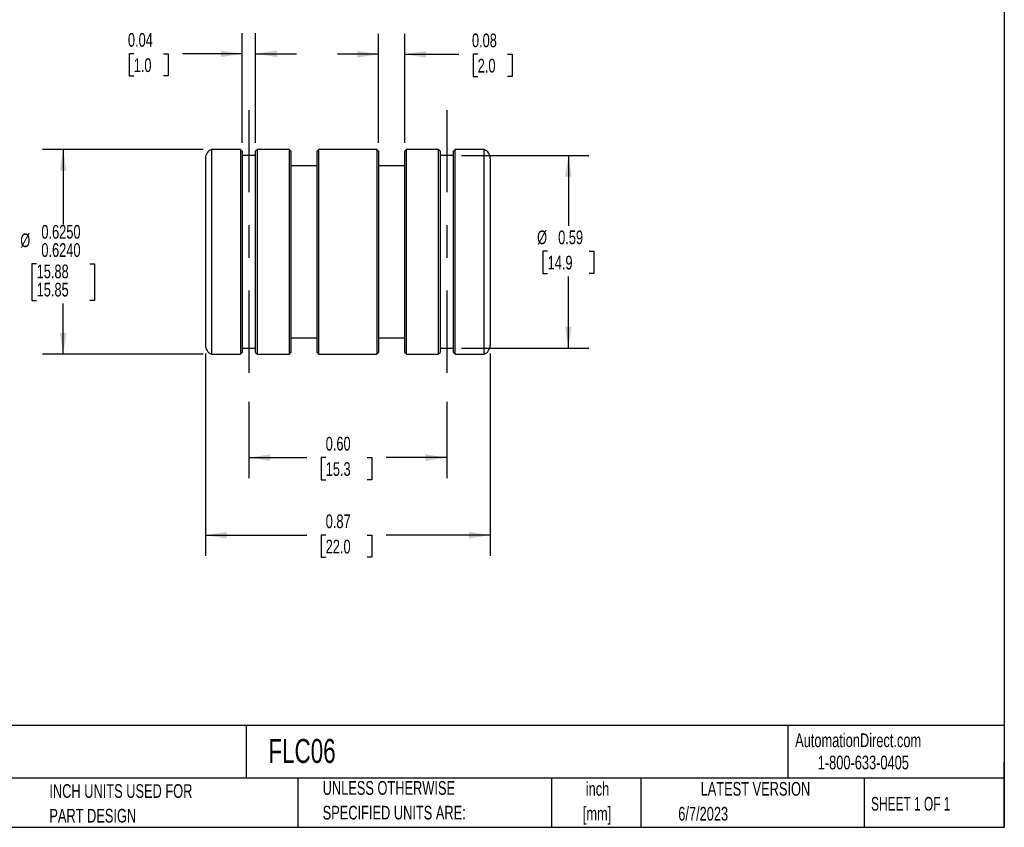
# Model space of a CAD drawing. Header units: inches. Extents: x 0.12 to 5.38, y 0.12 to 4.12.
# Tile 2 of 3: x 2.38 to 5.38, y 0.12 to 2.59. Entities that reach past the tile are written whole.
import ezdxf

# ---------------------------------------------------------------- set-up
doc = ezdxf.new("R2010")
doc.units = ezdxf.units.IN
doc.header["$LTSCALE"] = 0.5
doc.header["$MEASUREMENT"] = 0
doc.linetypes.add('CENTERX2', pattern=[0.8, 0.5, -0.1, 0.1, -0.1])
doc.layers.add('CENTER', color=40, linetype='CENTERX2')
doc.layers.add('DIMENSIONS', color=140, linetype='Continuous', lineweight=25)
doc.layers.add('TEXT', color=140, linetype='Continuous', lineweight=25)
doc.styles.add('SLDTEXTSTYLE0', font='TXT', dxfattribs={"width": 0.7})
doc.styles.add('SLDTEXTSTYLE1', font='TXT', dxfattribs={"width": 0.65})
doc.dimstyles.new('SLDDIMSTYLE1', dxfattribs={"dimtxt": 0.04248, "dimasz": 0.065, "dimexe": 0, "dimexo": 0.0625, "dimgap": 0.01062, "dimtad": 0, "dimtih": 1, "dimtoh": 1, "dimrnd": 1e-09, "dimdsep": 46, "dimtxsty": 'SLDTEXTSTYLE0', "dimsah": 1, "dimcen": 0.09, "dimadec": 0, "dimazin": 2, "dimtfac": 1, "dimtmove": 0, "dimatfit": 0, "dimfxl": 0, "dimfrac": 2, "dimtolj": 1, "dimtzin": 12, "dimarcsym": 0})
doc.dimstyles.new('SLDDIMSTYLE2', dxfattribs={"dimtxt": 0.04248, "dimasz": 0.065, "dimexe": 0, "dimexo": 0.0625, "dimgap": 0.01062, "dimtad": 0, "dimtih": 1, "dimtoh": 1, "dimrnd": 1e-09, "dimdsep": 46, "dimtxsty": 'SLDTEXTSTYLE0', "dimsah": 1, "dimcen": 0.09, "dimadec": 0, "dimazin": 2, "dimtfac": 1, "dimtofl": 0, "dimtmove": 0, "dimatfit": 3, "dimfxl": 0, "dimfrac": 2, "dimtolj": 1, "dimtzin": 12, "dimarcsym": 0})
doc.dimstyles.new('SLDDIMSTYLE3', dxfattribs={"dimtxt": 0.04248, "dimasz": 0.065, "dimexe": 0, "dimexo": 0.0625, "dimgap": 0.01062, "dimtad": 0, "dimtih": 1, "dimtoh": 1, "dimrnd": 1e-09, "dimzin": 0, "dimdsep": 46, "dimtxsty": 'SLDTEXTSTYLE0', "dimsah": 1, "dimcen": 0.09, "dimadec": 0, "dimazin": 0, "dimtfac": 1, "dimtofl": 0, "dimtmove": 0, "dimatfit": 3, "dimfxl": 0, "dimfrac": 2, "dimtolj": 1, "dimtzin": 12, "dimarcsym": 0})
doc.dimstyles.new('SLDDIMSTYLE4', dxfattribs={"dimtxt": 0.04248, "dimasz": 0.065, "dimexe": 0, "dimexo": 0.0625, "dimgap": 0.01062, "dimtad": 0, "dimtih": 1, "dimtoh": 1, "dimdec": 4, "dimrnd": 1e-09, "dimzin": 0, "dimdsep": 46, "dimtxsty": 'SLDTEXTSTYLE0', "dimsah": 1, "dimcen": 0.09, "dimadec": 0, "dimazin": 0, "dimlim": 1, "dimtm": 0.001, "dimtfac": 1, "dimtdec": 4, "dimtofl": 0, "dimtmove": 0, "dimatfit": 3, "dimfxl": 0, "dimfrac": 2, "dimtolj": 1, "dimtzin": 12, "dimarcsym": 0})

# ---------------------------------------------------------------- blocks, each defined once
blk = doc.blocks.new('SW_NOTE_0')
at = {"layer": 'TEXT', "color": 0, "char_height": 0.04167, "attachment_point": 2, "style": 'SLDTEXTSTYLE0'}
for s, insert in [('inch', (0.0625, 0.0537)), ('[mm]', (0.0611, -0.0215))]:
    blk.add_mtext(s, dxfattribs=dict(at, insert=insert))
blk = doc.blocks.new('SW_NOTE_0_1')
at = {"layer": 'TEXT', "color": 0, "char_height": 0.041667, "attachment_point": 1, "style": 'SLDTEXTSTYLE0'}
for s, insert in [('UNLESS OTHERWISE', (0, 0.0537)), ('SPECIFIED UNITS ARE:', (0, -0.0215))]:
    blk.add_mtext(s, dxfattribs=dict(at, insert=insert))
blk = doc.blocks.new('SW_NOTE_0_5')
at = {"layer": 'TEXT', "color": 0, "char_height": 0.041667, "attachment_point": 1, "style": 'SLDTEXTSTYLE0'}
for s, insert in [('INCH UNITS USED FOR', (0, 0.0537)), ('PART DESIGN', (0, -0.0215))]:
    blk.add_mtext(s, dxfattribs=dict(at, insert=insert))
blk = doc.blocks.new('_D_1')
at = {"layer": 'DIMENSIONS'}
for p, q in [((3.0545, 2.2099), (3.0545, 2.544)), ((3.095, 2.2099), (3.095, 2.544)), ((2.7239, 2.4815), (2.7097, 2.4815)), ((2.7097, 2.4815), (2.7097, 2.414)), ((2.8148, 2.4815), (2.8291, 2.4815)), ((2.8291, 2.4815), (2.8291, 2.414)), ((3.0545, 2.4815), (2.8724, 2.4815)), ((3.095, 2.4815), (3.22, 2.4815)), ((2.7097, 2.414), (2.7239, 2.414)), ((2.8291, 2.414), (2.8148, 2.414))]:
    blk.add_line(p, q, dxfattribs=at)
for points in [[(3.0545, 2.4815), (2.9895, 2.4915), (2.9895, 2.4715)], [(3.095, 2.4815), (3.16, 2.4715), (3.16, 2.4915)]]:
    blk.add_solid(points, dxfattribs=at)
at = {"layer": 'DIMENSIONS', "char_height": 0.04167, "attachment_point": 1, "style": 'SLDTEXTSTYLE0'}
for s, insert in [('0.04', (2.7063, 2.5447)), ('1.0', (2.7239, 2.4677))]:
    blk.add_mtext(s, dxfattribs=dict(at, insert=insert))
blk = doc.blocks.new('_D_2')
at = {"layer": 'DIMENSIONS'}
for p, q in [((3.4695, 2.2099), (3.4695, 2.5425)), ((3.5495, 2.2099), (3.5495, 2.5425)), ((3.4695, 2.48), (3.3445, 2.48)), ((3.5495, 2.48), (3.714, 2.48)), ((3.7715, 2.48), (3.7573, 2.48)), ((3.7573, 2.48), (3.7573, 2.4125)), ((3.8624, 2.48), (3.8767, 2.48)), ((3.8767, 2.48), (3.8767, 2.4125)), ((3.7573, 2.4125), (3.7715, 2.4125)), ((3.8767, 2.4125), (3.8624, 2.4125))]:
    blk.add_line(p, q, dxfattribs=at)
for points in [[(3.4695, 2.48), (3.4045, 2.49), (3.4045, 2.47)], [(3.5495, 2.48), (3.6145, 2.47), (3.6145, 2.49)]]:
    blk.add_solid(points, dxfattribs=at)
at = {"layer": 'DIMENSIONS', "char_height": 0.04167, "attachment_point": 1, "style": 'SLDTEXTSTYLE0'}
for s, insert in [('0.08', (3.7539, 2.5432)), ('2.0', (3.7715, 2.4662))]:
    blk.add_mtext(s, dxfattribs=dict(at, insert=insert))
blk = doc.blocks.new('_D_3')
at = {"layer": 'DIMENSIONS'}
for p, q in [((3.7225, 2.1718), (4.11, 2.1718)), ((4.0475, 2.1718), (4.0475, 1.957)), ((3.9843, 1.88), (3.9701, 1.88)), ((3.9701, 1.88), (3.9701, 1.8125)), ((4.1106, 1.88), (4.1248, 1.88)), ((4.1248, 1.88), (4.1248, 1.8125)), ((3.9701, 1.8125), (3.9843, 1.8125)), ((4.0475, 1.5848), (4.0475, 1.803)), ((4.1248, 1.8125), (4.1106, 1.8125)), ((3.7225, 1.5848), (4.11, 1.5848))]:
    blk.add_line(p, q, dxfattribs=at)
for points in [[(4.0475, 2.1718), (4.0375, 2.1068), (4.0575, 2.1068)], [(4.0475, 1.5848), (4.0575, 1.6498), (4.0375, 1.6498)]]:
    blk.add_solid(points, dxfattribs=at)
at = {"layer": 'DIMENSIONS', "char_height": 0.04167, "attachment_point": 1, "style": 'SLDTEXTSTYLE0'}
for s, insert in [('%%c', (3.9523, 1.9432)), ('0.59', (4.0164, 1.9432)), ('14.9', (3.9843, 1.8662))]:
    blk.add_mtext(s, dxfattribs=dict(at, insert=insert))
blk = doc.blocks.new('_D_4')
at = {"layer": 'DIMENSIONS'}
for p, q in [((3.0747, 1.4217), (3.0747, 1.1887)), ((3.6772, 1.4217), (3.6772, 1.1887)), ((3.0747, 1.2512), (3.2511, 1.2512)), ((3.3086, 1.2512), (3.2944, 1.2512)), ((3.2944, 1.2512), (3.2944, 1.1837)), ((3.4349, 1.2512), (3.4491, 1.2512)), ((3.4491, 1.2512), (3.4491, 1.1837)), ((3.6772, 1.2512), (3.4924, 1.2512)), ((3.2944, 1.1837), (3.3086, 1.1837)), ((3.4491, 1.1837), (3.4349, 1.1837))]:
    blk.add_line(p, q, dxfattribs=at)
for points in [[(3.0747, 1.2512), (3.1397, 1.2412), (3.1397, 1.2612)], [(3.6772, 1.2512), (3.6122, 1.2612), (3.6122, 1.2412)]]:
    blk.add_solid(points, dxfattribs=at)
at = {"layer": 'DIMENSIONS', "char_height": 0.04167, "attachment_point": 1, "style": 'SLDTEXTSTYLE0'}
for s, insert in [('0.60', (3.3086, 1.3145)), ('15.3', (3.3086, 1.2374))]:
    blk.add_mtext(s, dxfattribs=dict(at, insert=insert))
blk = doc.blocks.new('_D_5')
at = {"layer": 'DIMENSIONS'}
for p, q in [((2.9422, 1.5689), (2.9422, 0.9525)), ((3.8097, 1.5689), (3.8097, 0.9525)), ((2.9422, 1.015), (3.2511, 1.015)), ((3.3086, 1.015), (3.2944, 1.015)), ((3.2944, 1.015), (3.2944, 0.9475)), ((3.4349, 1.015), (3.4491, 1.015)), ((3.4491, 1.015), (3.4491, 0.9475)), ((3.8097, 1.015), (3.4924, 1.015)), ((3.2944, 0.9475), (3.3086, 0.9475)), ((3.4491, 0.9475), (3.4349, 0.9475))]:
    blk.add_line(p, q, dxfattribs=at)
for points in [[(2.9422, 1.015), (3.0072, 1.005), (3.0072, 1.025)], [(3.8097, 1.015), (3.7447, 1.025), (3.7447, 1.005)]]:
    blk.add_solid(points, dxfattribs=at)
at = {"layer": 'DIMENSIONS', "char_height": 0.04167, "attachment_point": 1, "style": 'SLDTEXTSTYLE0'}
for s, insert in [('0.87', (3.3086, 1.0782)), ('22.0', (3.3086, 1.0012))]:
    blk.add_mtext(s, dxfattribs=dict(at, insert=insert))
blk = doc.blocks.new('_D_6')
at = {"layer": 'DIMENSIONS'}
for p, q in [((2.9358, 2.1904), (2.4466, 2.1904)), ((2.5091, 2.1904), (2.5091, 1.9619)), ((2.4284, 1.8412), (2.4141, 1.8412)), ((2.4141, 1.8412), (2.4141, 1.7301)), ((2.5899, 1.8412), (2.6042, 1.8412)), ((2.6042, 1.8412), (2.6042, 1.7301)), ((2.4141, 1.7301), (2.4284, 1.7301)), ((2.5091, 1.5662), (2.5091, 1.7206)), ((2.6042, 1.7301), (2.5899, 1.7301)), ((2.9358, 1.5662), (2.4466, 1.5662))]:
    blk.add_line(p, q, dxfattribs=at)
for points in [[(2.5091, 2.1904), (2.4991, 2.1254), (2.5191, 2.1254)], [(2.5091, 1.5662), (2.5191, 1.6312), (2.4991, 1.6312)]]:
    blk.add_solid(points, dxfattribs=at)
at = {"layer": 'DIMENSIONS', "char_height": 0.04167, "attachment_point": 1, "style": 'SLDTEXTSTYLE0'}
for s, insert in [('0.6250', (2.4428, 1.96)), ('%%c', (2.3786, 1.9342)), ('0.6240', (2.4428, 1.9045)), ('15.88', (2.4284, 1.8394)), ('15.85', (2.4284, 1.7838))]:
    blk.add_mtext(s, dxfattribs=dict(at, insert=insert))

msp = doc.modelspace()

# ---------------------------------------------------------------- linework, layer by layer
for p, q in [((3.04896, 2.19044), (2.96081, 2.19044)), ((2.96081, 2.19044), (2.96081, 1.56619)), ((3.05446, 2.18494), (3.04896, 2.19044)), ((3.04896, 2.19044), (3.04896, 1.87832)), ((3.10046, 2.19044), (3.09496, 2.18494)), ((3.19696, 2.19044), (3.10046, 2.19044)), ((3.10046, 1.56619), (3.10046, 2.19044)), ((3.20246, 2.18494), (3.19696, 2.19044)), ((3.19696, 2.19044), (3.19696, 1.87832)), ((3.28796, 2.19044), (3.28246, 2.18494)), ((3.46396, 2.19044), (3.28796, 2.19044)), ((3.28796, 1.56619), (3.28796, 2.19044)), ((3.46946, 2.18494), (3.46396, 2.19044)), ((3.46396, 2.19044), (3.46396, 1.87832)), ((3.55496, 2.19044), (3.54946, 2.18494)), ((3.65146, 2.19044), (3.55496, 2.19044)), ((3.55496, 1.56619), (3.55496, 2.19044)), ((3.65696, 2.18494), (3.65146, 2.19044)), ((3.65146, 2.19044), (3.65146, 1.87832)), ((3.70296, 2.19044), (3.69746, 2.18494)), ((3.79111, 2.19044), (3.70296, 2.19044)), ((3.70296, 1.56619), (3.70296, 2.19044)), ((3.79111, 1.56619), (3.79111, 2.19044)), ((2.94221, 2.16269), (2.94221, 1.59394)), ((3.05446, 2.18494), (3.05446, 1.87832)), ((3.09496, 2.17182), (3.05446, 2.17182)), ((3.09496, 1.57169), (3.09496, 2.18494)), ((3.20246, 2.18494), (3.20246, 1.87832)), ((3.28246, 1.57169), (3.28246, 2.18494)), ((3.46946, 2.18494), (3.46946, 1.87832)), ((3.54946, 1.57169), (3.54946, 2.18494)), ((3.65696, 2.18494), (3.65696, 1.87832)), ((3.69746, 2.17182), (3.65696, 2.17182)), ((3.69746, 1.57169), (3.69746, 2.18494)), ((3.80971, 2.16269), (3.80971, 1.59394)), ((3.28246, 2.14032), (3.20246, 2.14032)), ((3.54946, 2.14032), (3.46946, 2.14032)), ((3.04896, 1.87832), (3.04896, 1.56619)), ((3.05446, 1.87832), (3.05446, 1.57169)), ((3.19696, 1.87832), (3.19696, 1.56619)), ((3.20246, 1.87832), (3.20246, 1.57169)), ((3.46396, 1.87832), (3.46396, 1.56619)), ((3.46946, 1.87832), (3.46946, 1.57169)), ((3.65146, 1.87832), (3.65146, 1.56619)), ((3.65696, 1.87832), (3.65696, 1.57169)), ((3.20246, 1.61632), (3.28246, 1.61632)), ((3.46946, 1.61632), (3.54946, 1.61632)), ((2.96081, 1.56619), (3.04896, 1.56619)), ((3.04896, 1.56619), (3.05446, 1.57169)), ((3.05446, 1.58482), (3.09496, 1.58482)), ((3.09496, 1.57169), (3.10046, 1.56619)), ((3.10046, 1.56619), (3.19696, 1.56619)), ((3.19696, 1.56619), (3.20246, 1.57169)), ((3.28246, 1.57169), (3.28796, 1.56619)), ((3.28796, 1.56619), (3.46396, 1.56619)), ((3.46396, 1.56619), (3.46946, 1.57169)), ((3.54946, 1.57169), (3.55496, 1.56619)), ((3.55496, 1.56619), (3.65146, 1.56619)), ((3.65146, 1.56619), (3.65696, 1.57169)), ((3.65696, 1.58482), (3.69746, 1.58482)), ((3.69746, 1.57169), (3.70296, 1.56619)), ((3.70296, 1.56619), (3.79111, 1.56619))]:
    msp.add_line(p, q)
for centre, start, end in [((2.97221, 2.16269), 112.33165, 180), ((3.77971, 2.16269), 0, 67.66835), ((2.97221, 1.59394), 180, 247.66835), ((3.77971, 1.59394), 292.33165, 0)]:
    msp.add_arc(centre, 0.03, start, end)
at = {"layer": 'CENTER'}
for p, q in [((3.07471, 2.30994), (3.07471, 1.44669)), ((3.67721, 2.30994), (3.67721, 1.44669))]:
    msp.add_line(p, q, dxfattribs=at)
at = {"layer": 'TEXT'}
for p, q in [((5.375, 4.125), (5.375, 0.125)), ((5.375, 0.43555), (0.125, 0.43555)), ((3.06612, 0.43555), (3.06612, 0.275)), ((4.71605, 0.43555), (4.71605, 0.275)), ((5.375, 0.125), (5.375, 0.325)), ((5.375, 0.275), (0.125, 0.275)), ((3.22402, 0.275), (3.22402, 0.125)), ((3.99654, 0.275), (3.99654, 0.125)), ((4.26795, 0.275), (4.26795, 0.125)), ((4.94781, 0.275), (4.94781, 0.125)), ((0.125, 0.125), (5.375, 0.125))]:
    msp.add_line(p, q, dxfattribs=at)

# ---------------------------------------------------------------- block references
for name, p in [('SW_NOTE_0_5', (2.46712, 0.20273)), ('SW_NOTE_0_1', (3.29937, 0.21204)), ('SW_NOTE_0', (4.0738, 0.20913))]:
    msp.add_blockref(name, p, dxfattribs=at)

# ---------------------------------------------------------------- texts
for s, insert, char_height, attachment_point, style in [('FLC06', (3.13401, 0.39407), 0.072917, 1, 'SLDTEXTSTYLE0'), ('AutomationDirect.com', (4.73809, 0.41096), 0.0416667, 1, 'SLDTEXTSTYLE0'), ('1-800-633-0405', (4.80692, 0.34325), 0.0416667, 1, 'SLDTEXTSTYLE0'), ('LATEST VERSION', (4.61717, 0.26307), 0.0416667, 2, 'SLDTEXTSTYLE0'), ('SHEET 1 OF 1', (4.96932, 0.21755), 0.0416667, 1, 'SLDTEXTSTYLE1'), ('6/7/2023', (4.38214, 0.18727), 0.041667, 1, 'SLDTEXTSTYLE0')]:
    msp.add_mtext(s, dxfattribs=dict(at, insert=insert, char_height=char_height, attachment_point=attachment_point, style=style))

# ---------------------------------------------------------------- dimensions: what is measured, and where the dimension line sits
at = {"layer": 'DIMENSIONS'}
for base, p1, p2, dimstyle, picture, middle in [((3.09496, 2.48148), (3.05446, 2.18494), (3.09496, 2.18494), 'SLDDIMSTYLE1', '_D_1', (2.76939, 2.48148)), ((3.54946, 2.47999), (3.46946, 2.18494), (3.54946, 2.18494), 'SLDDIMSTYLE1', '_D_2', (3.81699, 2.47999)), ((3.80971, 1.01501), (2.94221, 1.59394), (3.80971, 1.59394), 'SLDDIMSTYLE2', '_D_5', (3.37174, 1.01501)), ((3.67721, 1.25123), (3.07471, 1.44669), (3.67721, 1.44669), 'SLDDIMSTYLE3', '_D_4', (3.37174, 1.25123))]:
    dim = msp.add_linear_dim(base=base, p1=p1, p2=p2, dimstyle=dimstyle, dxfattribs=at)
    dim.commit()
    dim.dimension.update_dxf_attribs({"geometry": picture, "text_midpoint": middle, "dimtype": 160})
for base, p1, p2, dimstyle, picture, middle in [((2.5091423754, 1.5661931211), (2.9608142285, 2.1904431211), (2.9608142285, 1.5661931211), 'SLDDIMSTYLE4', '_D_6', (2.5091423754, 1.8412339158)), ((4.04747, 1.58482), (3.69746, 2.17182), (3.69746, 1.58482), 'SLDDIMSTYLE2', '_D_3', (4.04747, 1.88))]:
    dim = msp.add_linear_dim(base=base, p1=p1, p2=p2, angle=90, text='%%c<>', dimstyle=dimstyle, dxfattribs=at)
    dim.commit()
    dim.dimension.update_dxf_attribs({"geometry": picture, "text_midpoint": middle, "dimtype": 160})

doc.saveas('drawing.dxf')
